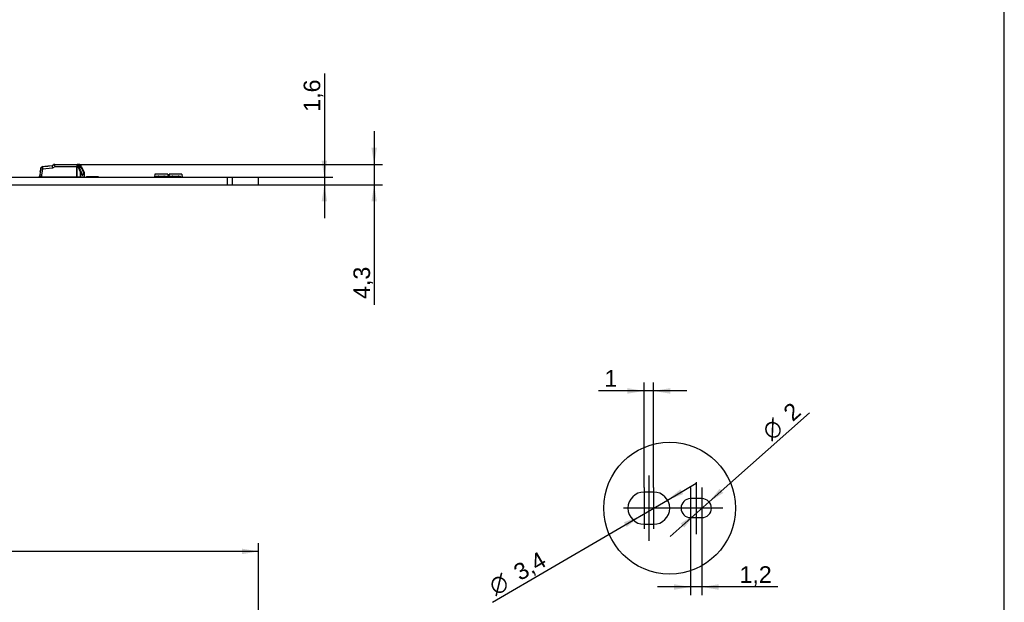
# Model space of a CAD drawing. Header units: millimetres. Extents: x 7 to 819, y 6 to 587.
# Tile 16 of 17: x 612 to 819, y 174 to 296. Entities that reach past the tile are written whole.
import ezdxf
from ezdxf.enums import TextEntityAlignment as Align
from ezdxf.lldxf.tags import DXFTag

# ---------------------------------------------------------------- set-up
doc = ezdxf.new("R2010")
doc.units = ezdxf.units.MM
doc.layers.add('Default', color=7, linetype='Continuous')
doc.layers.add('LINLED_560X24MM_', color=7, linetype='Continuous')
doc.styles.add('SEACAD_Arial', font='arial.ttf')
doc.styles.add('SEACAD_Solid_Edge_ANSI1_Symbols', font='semeca1.ttf')
tags = doc.linetypes.add('CENTER2', pattern=[28.575, 19.05, -3.175, 3.175, -3.175]).pattern_tags.tags
tags[10:11] = [DXFTag(74, 4), DXFTag(75, 0), DXFTag(340, '0'), DXFTag(46, 0.0), DXFTag(50, 0.0), DXFTag(44, 0.0), DXFTag(45, 0.0)]
tags[8:9] = [DXFTag(74, 4), DXFTag(75, 0), DXFTag(340, '0'), DXFTag(46, 0.0), DXFTag(50, 0.0), DXFTag(44, 0.0), DXFTag(45, 0.0)]
tags[6:7] = [DXFTag(74, 4), DXFTag(75, 0), DXFTag(340, '0'), DXFTag(46, 0.0), DXFTag(50, 0.0), DXFTag(44, 0.0), DXFTag(45, 0.0)]
tags[4:5] = [DXFTag(74, 4), DXFTag(75, 0), DXFTag(340, '0'), DXFTag(46, 0.0), DXFTag(50, 0.0), DXFTag(44, 0.0), DXFTag(45, 0.0)]
doc.dimstyles.new('ISO', dxfattribs={"dimtxt": 3.5, "dimasz": 3.5, "dimexe": 1.75, "dimexo": 0, "dimgap": 0.875, "dimtad": 1, "dimtxsty": 'SEACAD_Arial', "dimblk1": '_SE_FILLED', "dimblk2": '_SE_FILLED', "dimsah": 1, "dimcen": 1.75, "dimadec": 0, "dimazin": 0, "dimtfac": 0.5, "dimtdec": 3, "dimtmove": 0, "dimatfit": 3, "dimfxl": 1, "dimarcsym": 0})

# ---------------------------------------------------------------- blocks, each defined once
blk = doc.blocks.new('SEANNOT_GROUP')
at = {"layer": 'Default', "color": 7, "linetype": 'CENTER2'}
blk.add_line((744.15, 200.3), (744.15, 186.5), dxfattribs=at)
blk = doc.blocks.new('SEANNOT_GROUP1')
at = {"layer": 'Default', "color": 7, "linetype": 'CENTER2'}
blk.add_line((754.15, 198.9), (754.15, 187.9), dxfattribs=at)
blk = doc.blocks.new('SEANNOT_GROUP12')
at = {"layer": 'Default', "color": 7, "linetype": 'CENTER2'}
for p, q in [((745.15, 197.77), (745.15, 189.02)), ((749.53, 193.4), (740.78, 193.4))]:
    blk.add_line(p, q, dxfattribs=at)
blk = doc.blocks.new('SEANNOT_GROUP13')
at = {"layer": 'Default', "color": 7, "linetype": 'CENTER2'}
for p, q in [((743.15, 197.77), (743.15, 189.02)), ((747.53, 193.4), (738.78, 193.4))]:
    blk.add_line(p, q, dxfattribs=at)
blk = doc.blocks.new('SEANNOT_GROUP14')
at = {"layer": 'Default', "color": 7, "linetype": 'CENTER2'}
for p, q in [((752.95, 197.77), (752.95, 189.02)), ((757.33, 193.4), (748.58, 193.4))]:
    blk.add_line(p, q, dxfattribs=at)
blk = doc.blocks.new('SEANNOT_GROUP15')
at = {"layer": 'Default', "color": 7, "linetype": 'CENTER2'}
for p, q in [((755.35, 197.77), (755.35, 189.02)), ((759.73, 193.4), (750.98, 193.4))]:
    blk.add_line(p, q, dxfattribs=at)
blk = doc.blocks.new('SE')
at = {"layer": 'LINLED_560X24MM_', "color": 7, "linetype": 'Continuous'}
for p, q in [((618.9, 265.87), (618.38, 265.56)), ((618.91, 265.87), (618.61, 265.87)), ((618.61, 265.87), (618.61, 265.69)), ((618.91, 265.87), (623.66, 265.87)), ((624.17, 265.87), (623.66, 265.87)), ((623.66, 265.84), (623.72, 265.84)), ((623.72, 265.84), (624.23, 265.84)), ((615.96, 264.97), (615.74, 263.72)), ((615.74, 263.72), (615.74, 263.22)), ((615.85, 264.37), (615.86, 264.66)), ((615.9, 264.66), (615.86, 264.66)), ((616.08, 265.22), (616.01, 265.22)), ((616.32, 264.89), (616.11, 263.68)), ((616.11, 263.68), (616.11, 263.22)), ((618.42, 265.08), (616.32, 264.89)), ((618.39, 265.56), (616.4, 265.38)), ((616.83, 265.46), (616.83, 265.42)), ((617.14, 265.45), (617.14, 265.5)), ((617.77, 265.55), (618.35, 265.61)), ((617.77, 265.51), (617.77, 265.55)), ((618.35, 265.56), (618.35, 265.61)), ((618.35, 265.61), (618.36, 265.61)), ((618.36, 265.6), (618.39, 265.61)), ((618.38, 265.61), (618.36, 265.6)), ((618.36, 265.56), (618.36, 265.61)), ((618.36, 265.6), (618.44, 265.61)), ((618.39, 265.61), (618.38, 265.61)), ((618.39, 265.6), (618.39, 265.61)), ((618.91, 265.37), (618.42, 265.08)), ((618.44, 265.6), (618.44, 265.61)), ((618.44, 265.61), (618.45, 265.61)), ((618.45, 265.6), (618.45, 265.61)), ((623.53, 265.37), (618.91, 265.37)), ((623.53, 265.37), (623.53, 263.22)), ((623.54, 265.37), (623.81, 265.37)), ((623.54, 263.22), (623.54, 265.37)), ((624.33, 264.22), (623.81, 265.37)), ((624.08, 265.07), (624.18, 265.07)), ((624.12, 264.94), (624.19, 264.94)), ((624.33, 264.22), (624.45, 264.22)), ((624.33, 263.22), (624.33, 264.22)), ((624.56, 265.37), (625.08, 264.22)), ((624.96, 264.22), (625.08, 264.22)), ((625.08, 264.22), (625.08, 263.22)), ((639.99, 263.79), (639.95, 263.14)), ((642.72, 263.79), (639.99, 263.79)), ((642.72, 263.79), (642.75, 263.14)), ((642.99, 263.79), (642.95, 263.14)), ((645.72, 263.79), (642.99, 263.79)), ((645.72, 263.79), (645.75, 263.14)), ((110.35, 263.14), (655.35, 263.14)), ((615.74, 263.39), (615.61, 263.39)), ((615.61, 263.39), (615.61, 263.14)), ((616.11, 263.22), (615.74, 263.22)), ((616.11, 263.22), (623.53, 263.22)), ((623.53, 263.22), (623.54, 263.22)), ((623.54, 263.22), (624.33, 263.22)), ((624.33, 263.22), (625.08, 263.22)), ((628.05, 263.24), (625.65, 263.24)), ((640.26, 263.14), (640.26, 263.39)), ((640.26, 263.39), (640.68, 263.39)), ((640.81, 263.39), (640.68, 263.39)), ((640.68, 263.14), (640.68, 263.39)), ((640.81, 263.39), (640.81, 263.14)), ((640.81, 263.39), (641.89, 263.39)), ((642.03, 263.39), (641.89, 263.39)), ((641.89, 263.14), (641.89, 263.39)), ((642.03, 263.39), (642.03, 263.14)), ((642.03, 263.39), (642.44, 263.39)), ((642.44, 263.39), (642.44, 263.14)), ((643.26, 263.14), (643.26, 263.39)), ((643.26, 263.39), (643.68, 263.39)), ((643.81, 263.39), (643.68, 263.39)), ((643.68, 263.14), (643.68, 263.39)), ((643.81, 263.39), (643.81, 263.14)), ((643.81, 263.39), (644.89, 263.39)), ((645.03, 263.39), (644.89, 263.39)), ((644.89, 263.14), (644.89, 263.39)), ((645.03, 263.39), (645.03, 263.14)), ((645.03, 263.39), (645.44, 263.39)), ((645.44, 263.39), (645.44, 263.14)), ((655.35, 261.54), (655.35, 263.14)), ((655.35, 263.14), (656.35, 263.14)), ((656.35, 261.54), (656.35, 263.14)), ((656.35, 263.14), (661.85, 263.14)), ((661.85, 261.54), (661.85, 263.14)), ((110.35, 261.54), (655.35, 261.54)), ((655.35, 261.54), (656.35, 261.54)), ((656.35, 261.54), (661.85, 261.54))]:
    blk.add_line(p, q, dxfattribs=at)
for centre, radius, start, end in [((616.45, 264.89), 0.5, 95.1754, 170.3342), ((622.71, 264.96), 1.48, 4.2616, 25.2142), ((625.16, 264.59), 1.04, 159.8661, 165.6348), ((625.65, 263.14), 0.1, 90, 180), ((628.05, 263.14), 0.1, 0, 90)]:
    blk.add_arc(centre, radius, start, end, dxfattribs=at)
for centre, major_axis, ratio, start_param, end_param in [((619.04, 265.37), (0.138, -0.499), 0.241559, 3.075002, 4.645798), ((623.66, 265.37), (0, 0.5), 0.258819, 0, 1.570796), ((623.66, 265.37), (0, -0.47), 0.258819, 3.14159, 4.712392), ((623.94, 265.37), (0.223, -0.468), 0.213069, 3.040368, 4.611164), ((624.53, 264.62), (0.5, -1.04), 0.213069, 1.078746, 5.001991), ((624.17, 265.37), (0, -0.5), 0.258819, 2.793426, 3.141595), ((624.44, 265.37), (0.223, -0.468), 0.213069, 1.469572, 3.040368), ((616.24, 263.68), (0.5, -0.042), 0.022483, 3.139692, 4.452491), ((616.01, 264.62), (0, -0.6), 0.258819, 3.141593, 4.66003), ((616.45, 264.89), (0.493, -0.084), 0.044943, 3.141593, 4.454392), ((616.45, 264.89), (0.045, -0.498), 0.25784, 3.141591, 4.689038), ((618.55, 265.08), (0.158, -0.487), 0.241062, 3.196509, 4.634124), ((624.71, 264.62), (0, 1.05), 0.258819, 1.961622, 4.321563), ((616.77, 263.64), (0, -0.5), 0.965926, 0, 0.573518), ((616.98, 263.64), (0, -0.5), 0.965926, 0, 0.573522), ((622.13, 263.64), (0, 0.5), 0.965926, 2.568079, 3.141593), ((622.61, 263.64), (0, 0.5), 0.965926, 3.141544, 3.715154), ((622.72, 263.64), (0, 0.5), 0.965926, 3.141544, 3.715154), ((622.72, 263.64), (0, -0.5), 0.965926, 0, 0.573532)]:
    blk.add_ellipse(centre, major_axis=major_axis, ratio=ratio, start_param=start_param, end_param=end_param, dxfattribs=at)
for points, degree, knots in [([(616.83, 265.46), (616.83, 265.46), (616.85, 265.47), (616.92, 265.48), (617.14, 265.5)], 2, [0.6524512, 0.6524512, 0.6524512, 0.7500872, 0.7500872, 1, 1, 1]), ([(617.14, 265.5), (617.34, 265.52), (617.55, 265.53), (617.69, 265.54), (617.78, 265.54)], 2, [0.0001275, 0.0001275, 0.0001275, 0.250031, 0.250031, 0.4331004, 0.4331004, 0.4331004]), ([(624.18, 265.07), (624.18, 265.07), (624.17, 265.09), (624.15, 265.11), (624.13, 265.12), (624.11, 265.12), (624.1, 265.12)], 3, [0, 0, 0, 0, 0.224677, 0.461729, 0.718286, 1, 1, 1, 1])]:
    blk.add_open_spline(points, degree=degree, knots=knots, dxfattribs=at)
for points, degree in [([(617.13, 265.5), (617.13, 265.5), (617.14, 265.5)], 2), ([(624, 265.64), (624.01, 265.63), (624.03, 265.61), (624.04, 265.59)], 3), ([(624.1, 265.12), (624.08, 265.12), (624.06, 265.12)], 2), ([(624.19, 264.94), (624.2, 264.88), (624.2, 264.81), (624.2, 264.75)], 3)]:
    blk.add_open_spline(points, degree=degree, dxfattribs=at)
blk = doc.blocks.new('SE4')
at = {"layer": 'LINLED_560X24MM_', "color": 7, "linetype": 'Continuous'}
for p, q in [((745.15, 196.8), (743.15, 196.8)), ((755.35, 195.4), (752.95, 195.4)), ((752.95, 191.4), (755.35, 191.4)), ((743.15, 190), (745.15, 190))]:
    blk.add_line(p, q, dxfattribs=at)
for centre, radius, start, end in [((743.15, 193.4), 3.4, 90, 270), ((745.15, 193.4), 3.4, 270, 90), ((752.95, 193.4), 2, 90, 270), ((755.35, 193.4), 2, 270, 90)]:
    blk.add_arc(centre, radius, start, end, dxfattribs=at)
blk = doc.blocks.new('SE7')
at = {"layer": 'Default', "color": 7, "linetype": 'Continuous'}
blk.add_circle((748.55, 193.4), 13.89, dxfattribs=at)
blk = doc.blocks.new('SE6')
at = {"layer": 'Default'}
blk.add_blockref('SE7', (0, 0), dxfattribs=at)
blk = doc.blocks.new('SE5')
blk.add_blockref('SE6', (0, 0))
blk = doc.blocks.new('DMBLK371')
at = {"layer": 'Default', "linetype": 'Continuous'}
for points in [[(676.32, 266.64), (675.16, 266.64), (675.74, 263.14)], [(676.32, 258.04), (675.74, 261.54), (675.16, 258.04)]]:
    blk.add_hatch(color=7, dxfattribs=at).paths.add_polyline_path(points)
at = {"layer": 'Default', "color": 7, "linetype": 'Continuous'}
for p, q in [((675.74, 285.03), (675.74, 254.54)), ((655.35, 263.14), (677.49, 263.14)), ((655.35, 261.54), (677.49, 261.54))]:
    blk.add_line(p, q, dxfattribs=at)
at = {"layer": 'Default', "color": 7, "linetype": 'Continuous', "style": 'SEACAD_Arial'}
blk.add_text('1,6', height=3.5, rotation=90, dxfattribs=at).set_placement((671.37, 276.96), align=Align.TOP_LEFT)
blk = doc.blocks.new('_SE_FILLED')
at = {"color": 0}
blk.add_line((0, 0), (-1, 0), dxfattribs=at)
blk.add_solid([(0, 0), (-1, -0.1665), (-1, 0.1665), (0, 0)], dxfattribs=at)
blk = doc.blocks.new('DMBLK372')
at = {"layer": 'Default', "linetype": 'Continuous'}
for points in [[(686.82, 269.37), (685.66, 269.37), (686.24, 265.87)], [(686.82, 258.04), (686.24, 261.54), (685.66, 258.04)]]:
    blk.add_hatch(color=7, dxfattribs=at).paths.add_polyline_path(points)
at = {"layer": 'Default', "color": 7, "linetype": 'Continuous'}
for p, q in [((686.24, 272.87), (686.24, 236.28)), ((623.66, 265.87), (687.99, 265.87)), ((655.35, 261.54), (687.99, 261.54))]:
    blk.add_line(p, q, dxfattribs=at)
at = {"layer": 'Default', "color": 7, "linetype": 'Continuous', "style": 'SEACAD_Arial'}
blk.add_text('4,3', height=3.5, rotation=90, dxfattribs=at).set_placement((681.87, 237.5), align=Align.TOP_LEFT)
blk = doc.blocks.new('DMBLK373')
at = {"layer": 'Default', "linetype": 'Continuous'}
for points in [[(739.65, 218.7), (739.65, 217.53), (743.15, 218.11)], [(748.65, 218.7), (745.15, 218.11), (748.65, 217.53)]]:
    blk.add_hatch(color=7, dxfattribs=at).paths.add_polyline_path(points)
at = {"layer": 'Default', "color": 7, "linetype": 'Continuous'}
for p, q in [((752.15, 218.11), (733.54, 218.11)), ((743.15, 197.77), (743.15, 219.86)), ((745.15, 197.77), (745.15, 219.86))]:
    blk.add_line(p, q, dxfattribs=at)
at = {"layer": 'Default', "color": 7, "linetype": 'Continuous', "style": 'SEACAD_Arial'}
blk.add_text('1', height=3.5, dxfattribs=at).set_placement((734.77, 222.49), align=Align.TOP_LEFT)
blk = doc.blocks.new('DMBLK374')
at = {"layer": 'Default', "linetype": 'Continuous'}
for points in [[(749.45, 176.19), (752.95, 176.78), (749.45, 177.36)], [(758.85, 176.19), (758.85, 177.36), (755.35, 176.78)]]:
    blk.add_hatch(color=7, dxfattribs=at).paths.add_polyline_path(points)
at = {"layer": 'Default', "color": 7, "linetype": 'Continuous'}
for p, q in [((752.95, 189.02), (752.95, 175.03)), ((755.35, 189.02), (755.35, 175.03)), ((771.33, 176.78), (745.95, 176.78))]:
    blk.add_line(p, q, dxfattribs=at)
at = {"layer": 'Default', "color": 7, "linetype": 'Continuous', "style": 'SEACAD_Arial'}
blk.add_text('1,2', height=3.5, dxfattribs=at).set_placement((763.26, 181.15), align=Align.TOP_LEFT)
blk = doc.blocks.new('DMBLK375')
at = {"layer": 'Default', "linetype": 'Continuous'}
for points in [[(759.08, 197.48), (756.85, 194.72), (759.86, 196.61)], [(750.85, 190.18), (751.63, 189.31), (753.86, 192.07)]]:
    blk.add_hatch(color=7, dxfattribs=at).paths.add_polyline_path(points)
at = {"layer": 'Default', "color": 7, "linetype": 'Continuous'}
for p, q in [((756.85, 194.72), (778.03, 213.49)), ((748.62, 187.43), (756.85, 194.72))]:
    blk.add_line(p, q, dxfattribs=at)
for s, style, p in [('2', 'SEACAD_Arial', (772.17, 214.14)), ('O', 'SEACAD_Solid_Edge_ANSI1_Symbols', (767.68, 210.16))]:
    blk.add_text(s, height=3.5, rotation=41.5418, dxfattribs=dict(at, style=style)).set_placement(p, align=Align.TOP_LEFT)
blk = doc.blocks.new('DMBLK376')
at = {"layer": 'Default', "linetype": 'Continuous'}
for points in [[(750.82, 197.37), (748.09, 195.11), (751.41, 196.37)], [(738.9, 190.42), (739.49, 189.42), (742.22, 191.68)]]:
    blk.add_hatch(color=7, dxfattribs=at).paths.add_polyline_path(points)
at = {"layer": 'Default', "color": 7, "linetype": 'Continuous'}
for p, q in [((748.09, 195.11), (754.14, 198.63)), ((711.19, 173.6), (748.09, 195.11))]:
    blk.add_line(p, q, dxfattribs=at)
for s, style, p in [('3,4', 'SEACAD_Arial', (715.23, 181.01)), ('O', 'SEACAD_Solid_Edge_ANSI1_Symbols', (710.05, 177.99))]:
    blk.add_text(s, height=3.5, rotation=30.2411, dxfattribs=dict(at, style=style)).set_placement(p, align=Align.TOP_LEFT)
blk = doc.blocks.new('DMBLK378')
at = {"layer": 'Default', "linetype": 'Continuous'}
for points in [[(107.35, 184.86), (103.85, 184.28), (107.35, 183.7)], [(658.35, 184.86), (658.35, 183.7), (661.85, 184.28)]]:
    blk.add_hatch(color=7, dxfattribs=at).paths.add_polyline_path(points)
at = {"layer": 'Default', "color": 7, "linetype": 'Continuous'}
for p, q in [((103.85, 164.63), (103.85, 186.03)), ((661.85, 164.63), (661.85, 186.03)), ((661.85, 184.28), (103.85, 184.28))]:
    blk.add_line(p, q, dxfattribs=at)
at = {"layer": 'Default', "color": 7, "linetype": 'Continuous', "style": 'SEACAD_Arial'}
blk.add_text('558', height=3.5, dxfattribs=at).set_placement((378.75, 188.66), align=Align.TOP_LEFT)

msp = doc.modelspace()

# ---------------------------------------------------------------- linework, layer by layer
at = {"layer": 'Default', "color": 7, "linetype": 'Continuous'}
msp.add_line((819.1, 14.67), (819.1, 586.67), dxfattribs=at)

# ---------------------------------------------------------------- block references
at = {"layer": 'Default'}
for name in ['SE', 'SE5', 'SEANNOT_GROUP', 'SEANNOT_GROUP13', 'SEANNOT_GROUP12', 'SEANNOT_GROUP14', 'SEANNOT_GROUP15', 'SEANNOT_GROUP1', 'SE4']:
    msp.add_blockref(name, (0, 0), dxfattribs=at)

# ---------------------------------------------------------------- dimensions: what is measured, and where the dimension line sits
at = {"layer": 'Default', "color": 7, "linetype": 'Continuous'}
dim = msp.add_linear_dim(base=(675.741, 263.144), p1=(655.354, 263.144), p2=(655.354, 261.544), angle=270, text='\\A1;<>', dimstyle='ISO', dxfattribs=at)
dim.commit()
dim.dimension.update_dxf_attribs({"geometry": 'DMBLK371', "text_midpoint": (675.741, 275.732), "dimtype": 161})
dim = msp.add_linear_dim(base=(686.241, 261.544), p1=(623.662, 265.874), p2=(655.354, 261.544), angle=90, text='\\A1;<>', dimstyle='ISO', override={"dimdec": 1}, dxfattribs=at)
dim.commit()
dim.dimension.update_dxf_attribs({"geometry": 'DMBLK372', "text_midpoint": (686.241, 245.577), "dimtype": 160})
for base, p1, p2, picture, middle in [((743.155, 218.113), (745.155, 193.395), (743.155, 193.395), 'DMBLK373', (738.729, 218.113)), ((752.955, 176.778), (755.355, 193.395), (752.955, 193.395), 'DMBLK374', (762.032, 176.778))]:
    dim = msp.add_linear_dim(base=base, p1=p1, p2=p2, text='\\A1;<>', dimstyle='ISO', override={"dimlfac": 0.5}, dxfattribs=at)
    dim.commit()
    dim.dimension.update_dxf_attribs({"geometry": picture, "text_midpoint": middle, "dimtype": 160})
for p1, p2, picture, middle in [((753.858, 192.069), (756.852, 194.722), 'DMBLK375', (769.662, 206.072)), ((742.218, 191.683), (748.092, 195.108), 'DMBLK376', (724.407, 181.299))]:
    dim = msp.add_diameter_dim_2p(p1=p1, p2=p2, text='\\A1;<>', dimstyle='ISO', override={"dimlfac": 0.5, "dimtmove": 1, "dimtolj": 1}, dxfattribs=at)
    dim.commit()
    dim.dimension.update_dxf_attribs({"geometry": picture, "text_midpoint": middle, "dimtype": 163})
dim = msp.add_linear_dim(base=(103.854, 184.281), p1=(661.854, 164.635), p2=(103.854, 153.635), text='\\A1;<>', dimstyle='ISO', dxfattribs=at)
dim.commit()
dim.dimension.update_dxf_attribs({"geometry": 'DMBLK378', "text_midpoint": (382.854, 184.281), "dimtype": 160})

doc.saveas('drawing.dxf')
